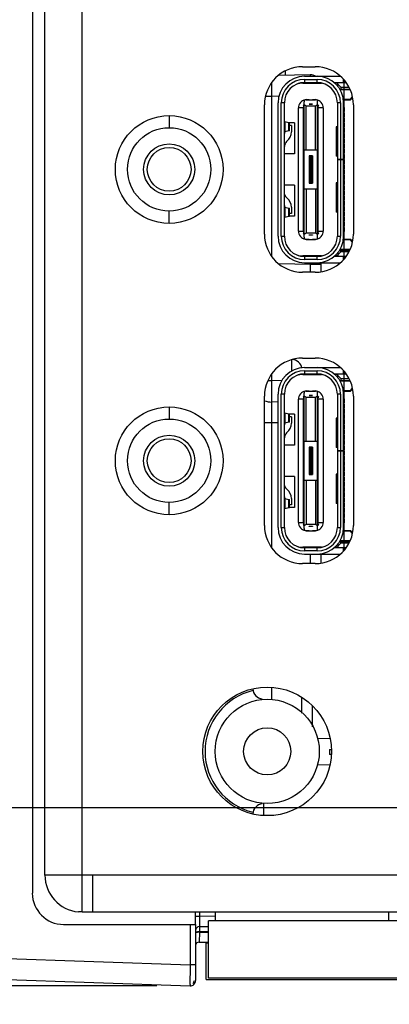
# Model space of a CAD drawing. Header units: inches. Extents: x 0 to 34, y 0 to 22.
# Tile 72 of 111: x 14.454 to 15.153, y 16.39 to 18.248. Entities that reach past the tile are written whole.
import ezdxf

# ---------------------------------------------------------------- set-up
doc = ezdxf.new("R2010")
doc.units = ezdxf.units.IN
doc.header["$LTSCALE"] = 1.87
doc.header["$MEASUREMENT"] = 0
doc.layers.get('0').update_dxf_attribs({"linetype": 'CONTINUOUS'})
for name, color, linetype in [('02___PRT_ALL_AXES', 7, 'CONTINUOUS'), ('DIMENSIONS', 7, 'CONTINUOUS'), ('THREAD', 7, 'CONTINUOUS')]:
    doc.layers.add(name, color=color, linetype=linetype)
doc.styles.get("Standard").update_dxf_attribs({"font": 'txt', "width": 0.8})
doc.dimstyles.new('DIMSTYLE_1', dxfattribs={"dimtxt": 0.125, "dimasz": 0.18, "dimexe": 0.125, "dimexo": 0.0625, "dimgap": 0.0625, "dimtad": 0, "dimtih": 1, "dimtoh": 1, "dimzin": 4, "dimdsep": 46, "dimtxsty": 'STANDARD', "dimblk": '_FILLED', "dimblk1": '_FILLED', "dimblk2": '_FILLED', "dimcen": 0.09, "dimadec": 0, "dimazin": 0, "dimtp": 0.01, "dimtm": 0.01, "dimtfac": 1, "dimtofl": 0, "dimtmove": 0, "dimatfit": 3, "dimldrblk": '_FILLED', "dimfxl": 1, "dimtolj": 1, "dimtzin": 4, "dimarcsym": 0})

# ---------------------------------------------------------------- blocks, each defined once
blk = doc.blocks.new('_FILLED')
at = {"color": 0, "linetype": 'BYBLOCK'}
blk.add_solid([(0, 0), (-1, 0.174), (-1, -0.174)], dxfattribs=at)
blk = doc.blocks.new('*D8')
at = {"layer": 'DIMENSIONS', "color": 2, "linetype": 'CONTINUOUS'}
for p, q in [((13.7107, 16.5513), (13.7107, 15.5492)), ((17.6754, 16.534), (17.6754, 15.5492)), ((13.7107, 15.6742), (15.018, 15.6742)), ((17.6754, 15.6742), (16.368, 15.6742))]:
    blk.add_line(p, q, dxfattribs=at)
at = {"layer": 'DIMENSIONS', "color": 2, "linetype": 'CONTINUOUS', "xscale": 0.18, "yscale": 0.18, "zscale": 0.18, "rotation": 180}
blk.add_blockref('_FILLED', (13.7107, 15.6742), dxfattribs=at)
at = {"layer": 'DIMENSIONS', "color": 2, "linetype": 'CONTINUOUS', "xscale": 0.18, "yscale": 0.18, "zscale": 0.18}
blk.add_blockref('_FILLED', (17.6754, 15.6742), dxfattribs=at)
at = {"layer": 'DIMENSIONS', "color": 2, "linetype": 'CONTINUOUS', "insert": (15.693, 15.7367), "char_height": 0.125, "width": 1.225, "attachment_point": 2, "line_spacing_factor": 0.9}
blk.add_mtext('3.96{\\Ftxt.shx;\\W1.000000;\\H0.125000; }[100.7]', dxfattribs=at)
blk = doc.blocks.new('*D9')
at = {"layer": 'DIMENSIONS', "color": 2, "linetype": 'CONTINUOUS'}
for p, q in [((17.8613, 16.5841), (17.8613, 14.7992)), ((13.7107, 16.5513), (13.7107, 14.7992)), ((13.7107, 14.9242), (15.111, 14.9242)), ((17.8613, 14.9242), (16.461, 14.9242))]:
    blk.add_line(p, q, dxfattribs=at)
at = {"layer": 'DIMENSIONS', "color": 2, "linetype": 'CONTINUOUS', "xscale": 0.18, "yscale": 0.18, "zscale": 0.18, "rotation": 180}
blk.add_blockref('_FILLED', (13.7107, 14.9242), dxfattribs=at)
at = {"layer": 'DIMENSIONS', "color": 2, "linetype": 'CONTINUOUS', "xscale": 0.18, "yscale": 0.18, "zscale": 0.18}
blk.add_blockref('_FILLED', (17.8613, 14.9242), dxfattribs=at)
at = {"layer": 'DIMENSIONS', "color": 2, "linetype": 'CONTINUOUS', "insert": (15.786, 14.9867), "char_height": 0.125, "width": 1.225, "attachment_point": 2, "line_spacing_factor": 0.9}
blk.add_mtext('4.15{\\Ftxt.shx;\\W1.000000;\\H0.125000; }[105.4]', dxfattribs=at)
blk = doc.blocks.new('*D10')
at = {"layer": 'DIMENSIONS', "color": 2, "linetype": 'CONTINUOUS'}
for p, q in [((12.8987, 16.7609), (12.8987, 17.1209)), ((17.4485, 16.7609), (12.7737, 16.7609)), ((14.7138, 16.4245), (12.7737, 16.4245)), ((12.8987, 16.4245), (12.8987, 15.8947)), ((12.8987, 15.8947), (12.7812, 15.8947))]:
    blk.add_line(p, q, dxfattribs=at)
at = {"layer": 'DIMENSIONS', "color": 2, "linetype": 'CONTINUOUS', "xscale": 0.18, "yscale": 0.18, "zscale": 0.18}
for p, rotation in [((12.8987, 16.7609), 270), ((12.8987, 16.4245), 90)]:
    blk.add_blockref('_FILLED', p, dxfattribs=dict(at, rotation=rotation))
at = {"layer": 'DIMENSIONS', "color": 2, "linetype": 'CONTINUOUS', "insert": (12.7187, 15.9572), "char_height": 0.125, "width": 0.925, "attachment_point": 3, "line_spacing_factor": 0.9}
blk.add_mtext('.34{\\Ftxt.shx;\\W1.000000;\\H0.125000; }[8.5]', dxfattribs=at)

msp = doc.modelspace()

# ---------------------------------------------------------------- linework, layer by layer
at = {"color": 3, "linetype": 'CONTINUOUS'}
for p, q in [((14.5722, 16.564), (14.5722, 19.7533)), ((14.5022, 16.6337), (14.5022, 19.6837)), ((14.5922, 16.6337), (14.5022, 16.6337)), ((14.5922, 16.6337), (14.5922, 16.5637)), ((14.5722, 16.564), (14.5653, 16.564)), ((14.5922, 16.5637), (14.5722, 16.5637)), ((14.8238, 16.5637), (14.8238, 16.5472)), ((15.1514, 16.5637), (15.1514, 16.5472))]:
    msp.add_line(p, q, dxfattribs=at)
at = {"color": 7, "linetype": 'CONTINUOUS'}
for p, q in [((14.4784, 19.7179), (14.4784, 16.5995)), ((15.0033, 18.1444), (14.9442, 18.1434)), ((14.9562, 18.1514), (14.9562, 18.1436)), ((15.0033, 18.1444), (15.0032, 18.1419)), ((14.9308, 18.1038), (14.931, 18.1297)), ((14.9891, 18.1288), (15.0245, 18.1288)), ((14.9926, 18.1416), (15.0598, 18.1416)), ((14.9926, 18.1357), (14.9926, 18.1298)), ((14.9926, 18.1357), (15.0163, 18.1357)), ((14.9926, 18.1298), (15.0163, 18.1298)), ((15.0032, 18.1299), (15.0032, 18.129)), ((15.0163, 18.1298), (15.0163, 18.1357)), ((15.0485, 18.1298), (15.0705, 18.1298)), ((15.0556, 18.1288), (15.0495, 18.1288)), ((15.0556, 18.1223), (15.0556, 18.1288)), ((15.0612, 18.1212), (15.0556, 18.1268)), ((15.0663, 18.1298), (15.0663, 18.1353)), ((15.0589, 18.1176), (15.0777, 18.1176)), ((15.0783, 18.1162), (15.0597, 18.1162)), ((15.0612, 18.1212), (15.0612, 18.1176)), ((15.0612, 18.1212), (15.0762, 18.1212)), ((14.9308, 18.1038), (14.919, 18.1038)), ((14.9444, 18.104), (14.9308, 18.1038)), ((14.9308, 17.8021), (14.9308, 18.1038)), ((14.9426, 17.8397), (14.9426, 18.0916)), ((14.9485, 17.8397), (14.9485, 18.0916)), ((14.9545, 18.0916), (14.9485, 18.0916)), ((14.9545, 17.8397), (14.9545, 18.0916)), ((14.9917, 17.8377), (14.9917, 18.0936)), ((14.9917, 18.0884), (14.9956, 18.0856)), ((15.0015, 18.097), (14.9936, 18.097)), ((14.9956, 18.0975), (15.0133, 18.0975)), ((15.0015, 18.0975), (15.0015, 18.097)), ((15.0015, 18.0888), (15.0015, 18.0893)), ((15.0015, 18.0893), (15.0074, 18.0893)), ((15.0074, 18.0888), (15.0015, 18.0888)), ((15.0074, 18.097), (15.0074, 18.0975)), ((15.0153, 18.097), (15.0074, 18.097)), ((15.0074, 18.0893), (15.0074, 18.0888)), ((15.0133, 18.0856), (15.0172, 18.0884)), ((15.0172, 17.8377), (15.0172, 18.0936)), ((15.0545, 18.0916), (15.0545, 17.8397)), ((15.0604, 18.0916), (15.0545, 18.0916)), ((15.0604, 18.0916), (15.0604, 17.9853)), ((15.0657, 18.0985), (15.0793, 18.0985)), ((15.0658, 18.0971), (15.0793, 18.0971)), ((15.0663, 17.8397), (15.0663, 18.0916)), ((15.0793, 18.0985), (15.0828, 18.1031)), ((15.0793, 18.0971), (15.0831, 18.101)), ((15.0793, 18.0971), (15.0793, 18.0985)), ((14.9808, 17.8495), (14.9808, 18.0818)), ((14.9907, 18.0818), (14.9808, 18.0818)), ((14.9897, 18.0857), (14.9917, 18.0857)), ((14.9907, 18.0818), (14.9917, 18.0857)), ((14.9907, 17.8495), (14.9907, 18.0818)), ((14.9917, 18.0792), (14.9907, 18.0792)), ((14.9907, 18.0686), (14.9917, 18.0686)), ((14.9956, 18.0031), (14.9956, 18.0856)), ((14.9956, 18.0856), (15.0133, 18.0856)), ((15.0133, 18.0031), (15.0133, 18.0856)), ((15.0182, 18.0818), (15.0172, 18.0857)), ((15.0172, 18.0857), (15.0192, 18.0857)), ((15.0182, 18.0792), (15.0172, 18.0792)), ((15.0172, 18.0686), (15.0182, 18.0686)), ((15.0182, 17.8495), (15.0182, 18.0818)), ((15.0281, 18.0818), (15.0182, 18.0818)), ((15.0281, 17.8495), (15.0281, 18.0818)), ((15.0674, 18.0828), (15.0663, 18.0828)), ((15.0663, 18.0749), (15.0674, 18.0749)), ((15.0674, 18.0729), (15.0663, 18.0729)), ((15.0674, 18.0828), (15.0674, 18.0749)), ((15.0674, 18.0729), (15.0674, 18.0651)), ((14.7368, 18.0673), (14.7368, 18.0446)), ((14.9552, 18.0562), (14.9545, 18.0562)), ((14.9552, 18.0562), (14.9552, 18.0365)), ((14.9552, 18.0562), (14.9627, 18.0543)), ((14.9627, 18.0384), (14.9627, 18.0543)), ((14.9733, 18.054), (14.9638, 18.054)), ((14.9642, 18.0389), (14.9642, 18.0538)), ((14.9733, 18.054), (14.9733, 17.995)), ((14.9917, 18.0596), (14.9907, 18.0596)), ((15.0182, 18.0596), (15.0172, 18.0596)), ((15.0663, 18.0651), (15.0674, 18.0651)), ((15.0674, 18.0631), (15.0663, 18.0631)), ((15.0663, 18.0552), (15.0674, 18.0552)), ((15.0674, 18.0533), (15.0663, 18.0533)), ((15.0674, 18.0631), (15.0674, 18.0552)), ((15.0674, 18.0533), (15.0674, 18.0454)), ((14.9545, 18.0365), (14.9552, 18.0365)), ((14.9627, 18.0384), (14.9552, 18.0365)), ((14.9677, 18.049), (14.9642, 18.049)), ((14.9677, 18.049), (14.9677, 18.037)), ((14.9907, 18.0489), (14.9917, 18.0489)), ((14.9917, 18.0399), (14.9907, 18.0399)), ((15.0172, 18.0489), (15.0182, 18.0489)), ((15.0182, 18.0399), (15.0172, 18.0399)), ((15.0525, 18.0462), (15.0525, 17.991)), ((15.0545, 18.0462), (15.0525, 18.0462)), ((15.0663, 18.0454), (15.0674, 18.0454)), ((15.0674, 18.0434), (15.0663, 18.0434)), ((15.0663, 18.0355), (15.0674, 18.0355)), ((15.0674, 18.0336), (15.0663, 18.0336)), ((15.0674, 18.0434), (15.0674, 18.0355)), ((15.0674, 18.0336), (15.0674, 18.0257)), ((14.9592, 18.0189), (14.9587, 18.0185)), ((14.9907, 18.0292), (14.9917, 18.0292)), ((14.9917, 18.0202), (14.9907, 18.0202)), ((15.0172, 18.0292), (15.0182, 18.0292)), ((15.0182, 18.0202), (15.0172, 18.0202)), ((15.0545, 18.0245), (15.0525, 18.0245)), ((15.0525, 18.0127), (15.0545, 18.0127)), ((15.0663, 18.0257), (15.0674, 18.0257)), ((15.0674, 18.0237), (15.0663, 18.0237)), ((15.0663, 18.0158), (15.0674, 18.0158)), ((15.0674, 18.0139), (15.0663, 18.0139)), ((15.0674, 18.0237), (15.0674, 18.0158)), ((15.0674, 18.0139), (15.0674, 18.006)), ((14.9733, 17.995), (14.9545, 17.995)), ((14.9907, 18.0096), (14.9917, 18.0096)), ((14.9917, 18.0005), (14.9907, 18.0005)), ((14.9917, 18.0031), (15.0172, 18.0031)), ((15.0172, 18.0096), (15.0182, 18.0096)), ((15.0182, 18.0005), (15.0172, 18.0005)), ((15.0663, 18.006), (15.0674, 18.006)), ((15.0674, 18.004), (15.0663, 18.004)), ((15.0663, 17.9962), (15.0674, 17.9962)), ((15.0674, 17.9942), (15.0663, 17.9942)), ((15.0674, 18.004), (15.0674, 17.9962)), ((15.0674, 17.9942), (15.0674, 17.9863)), ((14.9907, 17.9899), (14.9917, 17.9899)), ((14.9917, 17.9808), (14.9907, 17.9808)), ((15.0015, 17.9912), (15.0015, 17.9401)), ((15.0074, 17.9912), (15.0015, 17.9912)), ((15.0031, 17.9401), (15.0031, 17.9912)), ((15.0058, 17.9401), (15.0058, 17.9912)), ((15.0074, 17.9912), (15.0074, 17.9401)), ((15.0172, 17.9899), (15.0182, 17.9899)), ((15.0182, 17.9808), (15.0172, 17.9808)), ((15.0545, 17.991), (15.0525, 17.991)), ((15.0545, 17.9853), (15.0663, 17.9853)), ((15.0663, 17.9842), (15.0545, 17.9842)), ((15.0604, 17.9842), (15.0604, 17.8397)), ((15.0663, 17.9863), (15.0674, 17.9863)), ((15.0674, 17.9844), (15.0663, 17.9844)), ((15.0663, 17.9765), (15.0674, 17.9765)), ((15.0674, 17.9844), (15.0674, 17.9765)), ((14.9907, 17.9702), (14.9917, 17.9702)), ((14.9917, 17.9611), (14.9907, 17.9611)), ((15.0172, 17.9702), (15.0182, 17.9702)), ((15.0182, 17.9611), (15.0172, 17.9611)), ((15.0674, 17.9745), (15.0663, 17.9745)), ((15.0663, 17.9666), (15.0674, 17.9666)), ((15.0674, 17.9647), (15.0663, 17.9647)), ((15.0663, 17.9568), (15.0674, 17.9568)), ((15.0674, 17.9745), (15.0674, 17.9666)), ((15.0674, 17.9647), (15.0674, 17.9568)), ((14.9907, 17.9505), (14.9917, 17.9505)), ((14.9917, 17.9414), (14.9907, 17.9414)), ((15.0015, 17.9401), (15.0074, 17.9401)), ((15.0172, 17.9505), (15.0182, 17.9505)), ((15.0182, 17.9414), (15.0172, 17.9414)), ((15.0525, 17.9403), (15.0525, 17.8851)), ((15.0545, 17.9403), (15.0525, 17.9403)), ((15.0674, 17.9548), (15.0663, 17.9548)), ((15.0663, 17.947), (15.0674, 17.947)), ((15.0674, 17.945), (15.0663, 17.945)), ((15.0674, 17.9548), (15.0674, 17.947)), ((15.0674, 17.945), (15.0674, 17.9371)), ((14.9733, 17.9363), (14.9545, 17.9363)), ((14.9733, 17.9363), (14.9733, 17.8773)), ((14.9907, 17.9308), (14.9917, 17.9308)), ((14.9917, 17.9218), (14.9907, 17.9218)), ((15.0172, 17.9283), (14.9917, 17.9283)), ((14.9956, 17.9283), (14.9956, 17.8457)), ((15.0133, 17.9283), (15.0133, 17.8457)), ((15.0172, 17.9308), (15.0182, 17.9308)), ((15.0182, 17.9218), (15.0172, 17.9218)), ((15.0663, 17.9371), (15.0674, 17.9371)), ((15.0674, 17.9351), (15.0663, 17.9351)), ((15.0663, 17.9273), (15.0674, 17.9273)), ((15.0674, 17.9253), (15.0663, 17.9253)), ((15.0674, 17.9351), (15.0674, 17.9273)), ((15.0674, 17.9253), (15.0674, 17.9174)), ((14.9566, 17.9146), (14.9592, 17.9124)), ((14.9907, 17.9111), (14.9917, 17.9111)), ((14.9917, 17.9021), (14.9907, 17.9021)), ((15.0172, 17.9111), (15.0182, 17.9111)), ((15.0182, 17.9021), (15.0172, 17.9021)), ((15.0545, 17.9186), (15.0525, 17.9186)), ((15.0525, 17.9068), (15.0545, 17.9068)), ((15.0663, 17.9174), (15.0674, 17.9174)), ((15.0674, 17.9155), (15.0663, 17.9155)), ((15.0663, 17.9076), (15.0674, 17.9076)), ((15.0674, 17.9056), (15.0663, 17.9056)), ((15.0674, 17.9155), (15.0674, 17.9076)), ((15.0674, 17.9056), (15.0674, 17.8977)), ((14.7368, 17.864), (14.7368, 17.8871)), ((14.9552, 17.8948), (14.9545, 17.8948)), ((14.9552, 17.8948), (14.9552, 17.8751)), ((14.9552, 17.8948), (14.9627, 17.8929)), ((14.9627, 17.877), (14.9627, 17.8929)), ((14.9642, 17.8775), (14.9642, 17.8924)), ((14.9677, 17.8823), (14.9642, 17.8823)), ((14.9677, 17.8943), (14.9677, 17.8823)), ((14.9907, 17.8914), (14.9917, 17.8914)), ((14.9917, 17.8824), (14.9907, 17.8824)), ((15.0172, 17.8914), (15.0182, 17.8914)), ((15.0182, 17.8824), (15.0172, 17.8824)), ((15.0545, 17.8851), (15.0525, 17.8851)), ((15.0663, 17.8977), (15.0674, 17.8977)), ((15.0674, 17.8958), (15.0663, 17.8958)), ((15.0663, 17.8879), (15.0674, 17.8879)), ((15.0674, 17.8859), (15.0663, 17.8859)), ((15.0674, 17.8958), (15.0674, 17.8879)), ((15.0674, 17.8859), (15.0674, 17.8781)), ((14.9545, 17.8751), (14.9552, 17.8751)), ((14.9627, 17.877), (14.9552, 17.8751)), ((14.9733, 17.8773), (14.9638, 17.8773)), ((14.9907, 17.8718), (14.9917, 17.8718)), ((15.0172, 17.8718), (15.0182, 17.8718)), ((15.0663, 17.8781), (15.0674, 17.8781)), ((15.0674, 17.8761), (15.0663, 17.8761)), ((15.0663, 17.8682), (15.0674, 17.8682)), ((15.0674, 17.8662), (15.0663, 17.8662)), ((15.0674, 17.8761), (15.0674, 17.8682)), ((15.0674, 17.8662), (15.0674, 17.8584)), ((14.9808, 17.8495), (14.9907, 17.8495)), ((14.9917, 17.8456), (14.9897, 17.8456)), ((14.9917, 17.8627), (14.9907, 17.8627)), ((14.9907, 17.8521), (14.9917, 17.8521)), ((14.9917, 17.8456), (14.9907, 17.8495)), ((14.9956, 17.8457), (14.9917, 17.8429)), ((15.0133, 17.8457), (14.9956, 17.8457)), ((15.0172, 17.8429), (15.0133, 17.8457)), ((15.0182, 17.8627), (15.0172, 17.8627)), ((15.0172, 17.8521), (15.0182, 17.8521)), ((15.0172, 17.8456), (15.0182, 17.8495)), ((15.0192, 17.8456), (15.0172, 17.8456)), ((15.0182, 17.8495), (15.0281, 17.8495)), ((15.0663, 17.8584), (15.0674, 17.8584)), ((15.0674, 17.8564), (15.0663, 17.8564)), ((15.0663, 17.8485), (15.0674, 17.8485)), ((15.0674, 17.8564), (15.0674, 17.8485)), ((14.9485, 17.8397), (14.9545, 17.8397)), ((14.9936, 17.8343), (15.0015, 17.8343)), ((14.9956, 17.8338), (15.0133, 17.8338)), ((15.0015, 17.842), (15.0015, 17.8425)), ((15.0015, 17.8425), (15.0074, 17.8425)), ((15.0074, 17.842), (15.0015, 17.842)), ((15.0015, 17.8343), (15.0015, 17.8338)), ((15.0074, 17.8425), (15.0074, 17.842)), ((15.0074, 17.8338), (15.0074, 17.8343)), ((15.0074, 17.8343), (15.0153, 17.8343)), ((15.0545, 17.8397), (15.0604, 17.8397)), ((15.0793, 17.8328), (15.0657, 17.8328)), ((15.0658, 17.8342), (15.0793, 17.8342)), ((15.0793, 17.8328), (15.0793, 17.8342)), ((15.0793, 17.8342), (15.0831, 17.8303)), ((15.0828, 17.8282), (15.0793, 17.8328)), ((15.0556, 17.8045), (15.0612, 17.8101)), ((15.0556, 17.8091), (15.0556, 17.8025)), ((15.0589, 17.8137), (15.0777, 17.8137)), ((15.0597, 17.8151), (15.0783, 17.8151)), ((15.0612, 17.8101), (15.0612, 17.8137)), ((15.0762, 17.8101), (15.0612, 17.8101)), ((15.0245, 17.8025), (14.9891, 17.8025)), ((14.9926, 17.8015), (14.9926, 17.7956)), ((15.0163, 17.8015), (14.9926, 17.8015)), ((15.0163, 17.7956), (14.9926, 17.7956)), ((14.9926, 17.7897), (15.0597, 17.7897)), ((15.0033, 17.8025), (15.0033, 17.8015)), ((15.0033, 17.7897), (15.0033, 17.7863)), ((15.0163, 17.7956), (15.0163, 17.8015)), ((15.0234, 17.7903), (15.0234, 17.773)), ((15.0705, 17.8015), (15.0485, 17.8015)), ((15.0556, 17.8025), (15.0495, 17.8025)), ((15.0663, 17.796), (15.0663, 17.8015)), ((15.0033, 17.7863), (14.945, 17.7873)), ((15.0234, 17.7863), (15.0033, 17.7863)), ((14.9926, 17.5916), (15.0598, 17.5916)), ((14.9926, 17.5857), (14.9926, 17.5798)), ((14.9926, 17.5857), (15.0163, 17.5857)), ((15.0163, 17.5798), (15.0163, 17.5857)), ((15.0663, 17.5798), (15.0663, 17.5853)), ((14.9308, 17.5669), (14.9237, 17.5669)), ((14.9498, 17.5672), (14.9308, 17.5669)), ((14.9308, 17.5267), (14.9308, 17.5669)), ((14.9879, 17.5794), (14.9879, 17.5787)), ((14.9891, 17.5788), (15.0245, 17.5788)), ((14.9926, 17.5798), (15.0163, 17.5798)), ((15.0485, 17.5798), (15.0705, 17.5798)), ((15.0556, 17.5788), (15.0495, 17.5788)), ((15.0556, 17.5723), (15.0556, 17.5788)), ((15.0612, 17.5712), (15.0556, 17.5768)), ((15.0589, 17.5676), (15.0777, 17.5676)), ((15.0783, 17.5662), (15.0597, 17.5662)), ((15.0612, 17.5712), (15.0612, 17.5676)), ((15.0612, 17.5712), (15.0762, 17.5712)), ((14.9956, 17.5475), (15.0133, 17.5475)), ((15.0015, 17.5475), (15.0015, 17.547)), ((15.0074, 17.547), (15.0074, 17.5475)), ((15.0657, 17.5485), (15.0793, 17.5485)), ((15.0793, 17.5485), (15.0828, 17.5531)), ((15.0793, 17.5471), (15.0831, 17.551)), ((15.0793, 17.5471), (15.0793, 17.5485)), ((14.9426, 17.2897), (14.9426, 17.5416)), ((14.9485, 17.2897), (14.9485, 17.5416)), ((14.9545, 17.5416), (14.9485, 17.5416)), ((14.9545, 17.2897), (14.9545, 17.5416)), ((14.9808, 17.2995), (14.9808, 17.5318)), ((14.9907, 17.5318), (14.9808, 17.5318)), ((14.9897, 17.5357), (14.9917, 17.5357)), ((14.9907, 17.5318), (14.9917, 17.5357)), ((14.9907, 17.2995), (14.9907, 17.5318)), ((14.9917, 17.5292), (14.9907, 17.5292)), ((14.9917, 17.2877), (14.9917, 17.5436)), ((14.9917, 17.5384), (14.9956, 17.5356)), ((15.0015, 17.547), (14.9936, 17.547)), ((14.9956, 17.4531), (14.9956, 17.5356)), ((14.9956, 17.5356), (15.0133, 17.5356)), ((15.0015, 17.5388), (15.0015, 17.5393)), ((15.0015, 17.5393), (15.0074, 17.5393)), ((15.0074, 17.5388), (15.0015, 17.5388)), ((15.0153, 17.547), (15.0074, 17.547)), ((15.0074, 17.5393), (15.0074, 17.5388)), ((15.0133, 17.5356), (15.0172, 17.5384)), ((15.0133, 17.4531), (15.0133, 17.5356)), ((15.0172, 17.2877), (15.0172, 17.5436)), ((15.0182, 17.5318), (15.0172, 17.5357)), ((15.0172, 17.5357), (15.0192, 17.5357)), ((15.0182, 17.5292), (15.0172, 17.5292)), ((15.0182, 17.2995), (15.0182, 17.5318)), ((15.0281, 17.5318), (15.0182, 17.5318)), ((15.0281, 17.2995), (15.0281, 17.5318)), ((15.0545, 17.5416), (15.0545, 17.2897)), ((15.0604, 17.5416), (15.0545, 17.5416)), ((15.0604, 17.5416), (15.0604, 17.4353)), ((15.0658, 17.5471), (15.0793, 17.5471)), ((15.0663, 17.2897), (15.0663, 17.5416)), ((15.0674, 17.5328), (15.0663, 17.5328)), ((15.0674, 17.5328), (15.0674, 17.5249)), ((14.7368, 17.5173), (14.7368, 17.4946)), ((14.9426, 17.5269), (14.9308, 17.5267)), ((14.9907, 17.5186), (14.9917, 17.5186)), ((15.0172, 17.5186), (15.0182, 17.5186)), ((15.0663, 17.5249), (15.0674, 17.5249)), ((15.0674, 17.5229), (15.0663, 17.5229)), ((15.0663, 17.5151), (15.0674, 17.5151)), ((15.0674, 17.5131), (15.0663, 17.5131)), ((15.0674, 17.5229), (15.0674, 17.5151)), ((15.0674, 17.5131), (15.0674, 17.5052)), ((14.9552, 17.5062), (14.9545, 17.5062)), ((14.9552, 17.5062), (14.9552, 17.4865)), ((14.9552, 17.5062), (14.9627, 17.5043)), ((14.9627, 17.4884), (14.9627, 17.5043)), ((14.9733, 17.504), (14.9638, 17.504)), ((14.9642, 17.4889), (14.9642, 17.5038)), ((14.9677, 17.499), (14.9642, 17.499)), ((14.9677, 17.499), (14.9677, 17.487)), ((14.9733, 17.504), (14.9733, 17.445)), ((14.9917, 17.5096), (14.9907, 17.5096)), ((14.9907, 17.4989), (14.9917, 17.4989)), ((15.0182, 17.5096), (15.0172, 17.5096)), ((15.0172, 17.4989), (15.0182, 17.4989)), ((15.0525, 17.4962), (15.0525, 17.441)), ((15.0545, 17.4962), (15.0525, 17.4962)), ((15.0663, 17.5052), (15.0674, 17.5052)), ((15.0674, 17.5033), (15.0663, 17.5033)), ((15.0663, 17.4954), (15.0674, 17.4954)), ((15.0674, 17.4934), (15.0663, 17.4934)), ((15.0674, 17.5033), (15.0674, 17.4954)), ((15.0674, 17.4934), (15.0674, 17.4855)), ((14.9308, 17.4873), (14.9168, 17.4873)), ((14.9426, 17.4875), (14.9308, 17.4873)), ((14.9308, 17.2521), (14.9308, 17.4873)), ((14.9545, 17.4865), (14.9552, 17.4865)), ((14.9627, 17.4884), (14.9552, 17.4865)), ((14.9917, 17.4899), (14.9907, 17.4899)), ((14.9907, 17.4792), (14.9917, 17.4792)), ((15.0182, 17.4899), (15.0172, 17.4899)), ((15.0172, 17.4792), (15.0182, 17.4792)), ((15.0545, 17.4745), (15.0525, 17.4745)), ((15.0663, 17.4855), (15.0674, 17.4855)), ((15.0674, 17.4836), (15.0663, 17.4836)), ((15.0663, 17.4757), (15.0674, 17.4757)), ((15.0674, 17.4737), (15.0663, 17.4737)), ((15.0674, 17.4836), (15.0674, 17.4757)), ((15.0674, 17.4737), (15.0674, 17.4658)), ((14.9592, 17.4689), (14.9587, 17.4685)), ((14.9917, 17.4702), (14.9907, 17.4702)), ((14.9907, 17.4596), (14.9917, 17.4596)), ((15.0182, 17.4702), (15.0172, 17.4702)), ((15.0172, 17.4596), (15.0182, 17.4596)), ((15.0525, 17.4627), (15.0545, 17.4627)), ((15.0663, 17.4658), (15.0674, 17.4658)), ((15.0674, 17.4639), (15.0663, 17.4639)), ((15.0663, 17.456), (15.0674, 17.456)), ((15.0674, 17.4639), (15.0674, 17.456)), ((14.9733, 17.445), (14.9545, 17.445)), ((14.9917, 17.4505), (14.9907, 17.4505)), ((14.9907, 17.4399), (14.9917, 17.4399)), ((14.9917, 17.4531), (15.0172, 17.4531)), ((15.0015, 17.4412), (15.0015, 17.3901)), ((15.0074, 17.4412), (15.0015, 17.4412)), ((15.0031, 17.3901), (15.0031, 17.4412)), ((15.0058, 17.3901), (15.0058, 17.4412)), ((15.0074, 17.4412), (15.0074, 17.3901)), ((15.0182, 17.4505), (15.0172, 17.4505)), ((15.0172, 17.4399), (15.0182, 17.4399)), ((15.0545, 17.441), (15.0525, 17.441)), ((15.0674, 17.454), (15.0663, 17.454)), ((15.0663, 17.4462), (15.0674, 17.4462)), ((15.0674, 17.4442), (15.0663, 17.4442)), ((15.0663, 17.4363), (15.0674, 17.4363)), ((15.0674, 17.454), (15.0674, 17.4462)), ((15.0674, 17.4442), (15.0674, 17.4363)), ((14.9917, 17.4308), (14.9907, 17.4308)), ((14.9907, 17.4202), (14.9917, 17.4202)), ((15.0182, 17.4308), (15.0172, 17.4308)), ((15.0172, 17.4202), (15.0182, 17.4202)), ((15.0545, 17.4353), (15.0663, 17.4353)), ((15.0663, 17.4342), (15.0545, 17.4342)), ((15.0604, 17.4342), (15.0604, 17.2897)), ((15.0674, 17.4344), (15.0663, 17.4344)), ((15.0663, 17.4265), (15.0674, 17.4265)), ((15.0674, 17.4245), (15.0663, 17.4245)), ((15.0674, 17.4344), (15.0674, 17.4265)), ((15.0674, 17.4245), (15.0674, 17.4166)), ((14.9917, 17.4111), (14.9907, 17.4111)), ((14.9907, 17.4005), (14.9917, 17.4005)), ((15.0182, 17.4111), (15.0172, 17.4111)), ((15.0172, 17.4005), (15.0182, 17.4005)), ((15.0663, 17.4166), (15.0674, 17.4166)), ((15.0674, 17.4147), (15.0663, 17.4147)), ((15.0663, 17.4068), (15.0674, 17.4068)), ((15.0674, 17.4048), (15.0663, 17.4048)), ((15.0674, 17.4147), (15.0674, 17.4068)), ((15.0674, 17.4048), (15.0674, 17.397)), ((14.9733, 17.3863), (14.9545, 17.3863)), ((14.9733, 17.3863), (14.9733, 17.3273)), ((14.9917, 17.3914), (14.9907, 17.3914)), ((14.9907, 17.3808), (14.9917, 17.3808)), ((15.0015, 17.3901), (15.0074, 17.3901)), ((15.0182, 17.3914), (15.0172, 17.3914)), ((15.0172, 17.3808), (15.0182, 17.3808)), ((15.0525, 17.3903), (15.0525, 17.3351)), ((15.0545, 17.3903), (15.0525, 17.3903)), ((15.0663, 17.397), (15.0674, 17.397)), ((15.0674, 17.395), (15.0663, 17.395)), ((15.0663, 17.3871), (15.0674, 17.3871)), ((15.0674, 17.3851), (15.0663, 17.3851)), ((15.0674, 17.395), (15.0674, 17.3871)), ((15.0674, 17.3851), (15.0674, 17.3773)), ((14.9566, 17.3646), (14.9592, 17.3624)), ((14.9917, 17.3718), (14.9907, 17.3718)), ((15.0172, 17.3783), (14.9917, 17.3783)), ((14.9956, 17.3783), (14.9956, 17.2957)), ((15.0133, 17.3783), (15.0133, 17.2957)), ((15.0182, 17.3718), (15.0172, 17.3718)), ((15.0545, 17.3686), (15.0525, 17.3686)), ((15.0663, 17.3773), (15.0674, 17.3773)), ((15.0674, 17.3753), (15.0663, 17.3753)), ((15.0663, 17.3674), (15.0674, 17.3674)), ((15.0674, 17.3655), (15.0663, 17.3655)), ((15.0674, 17.3753), (15.0674, 17.3674)), ((15.0674, 17.3655), (15.0674, 17.3576)), ((14.9552, 17.3448), (14.9545, 17.3448)), ((14.9552, 17.3448), (14.9552, 17.3251)), ((14.9552, 17.3448), (14.9627, 17.3429)), ((14.9627, 17.327), (14.9627, 17.3429)), ((14.9677, 17.3443), (14.9677, 17.3323)), ((14.9907, 17.3611), (14.9917, 17.3611)), ((14.9917, 17.3521), (14.9907, 17.3521)), ((15.0172, 17.3611), (15.0182, 17.3611)), ((15.0182, 17.3521), (15.0172, 17.3521)), ((15.0525, 17.3568), (15.0545, 17.3568)), ((15.0663, 17.3576), (15.0674, 17.3576)), ((15.0674, 17.3556), (15.0663, 17.3556)), ((15.0663, 17.3477), (15.0674, 17.3477)), ((15.0674, 17.3458), (15.0663, 17.3458)), ((15.0674, 17.3556), (15.0674, 17.3477)), ((15.0674, 17.3458), (15.0674, 17.3379)), ((14.7368, 17.314), (14.7368, 17.3371)), ((14.9545, 17.3251), (14.9552, 17.3251)), ((14.9627, 17.327), (14.9552, 17.3251)), ((14.9733, 17.3273), (14.9638, 17.3273)), ((14.9642, 17.3275), (14.9642, 17.3424)), ((14.9677, 17.3323), (14.9642, 17.3323)), ((14.9907, 17.3414), (14.9917, 17.3414)), ((14.9917, 17.3324), (14.9907, 17.3324)), ((15.0172, 17.3414), (15.0182, 17.3414)), ((15.0182, 17.3324), (15.0172, 17.3324)), ((15.0545, 17.3351), (15.0525, 17.3351)), ((15.0663, 17.3379), (15.0674, 17.3379)), ((15.0674, 17.3359), (15.0663, 17.3359)), ((15.0663, 17.3281), (15.0674, 17.3281)), ((15.0674, 17.3261), (15.0663, 17.3261)), ((15.0674, 17.3359), (15.0674, 17.3281)), ((15.0674, 17.3261), (15.0674, 17.3182)), ((14.9907, 17.3218), (14.9917, 17.3218)), ((14.9917, 17.3127), (14.9907, 17.3127)), ((15.0172, 17.3218), (15.0182, 17.3218)), ((15.0182, 17.3127), (15.0172, 17.3127)), ((15.0663, 17.3182), (15.0674, 17.3182)), ((15.0674, 17.3162), (15.0663, 17.3162)), ((15.0663, 17.3084), (15.0674, 17.3084)), ((15.0674, 17.3064), (15.0663, 17.3064)), ((15.0674, 17.3162), (15.0674, 17.3084)), ((15.0674, 17.3064), (15.0674, 17.2985)), ((14.9485, 17.2897), (14.9545, 17.2897)), ((14.9808, 17.2995), (14.9907, 17.2995)), ((14.9917, 17.2956), (14.9897, 17.2956)), ((14.9907, 17.3021), (14.9917, 17.3021)), ((14.9917, 17.2956), (14.9907, 17.2995)), ((14.9956, 17.2957), (14.9917, 17.2929)), ((15.0133, 17.2957), (14.9956, 17.2957)), ((15.0015, 17.292), (15.0015, 17.2925)), ((15.0015, 17.2925), (15.0074, 17.2925)), ((15.0074, 17.292), (15.0015, 17.292)), ((15.0074, 17.2925), (15.0074, 17.292)), ((15.0172, 17.2929), (15.0133, 17.2957)), ((15.0172, 17.3021), (15.0182, 17.3021)), ((15.0172, 17.2956), (15.0182, 17.2995)), ((15.0192, 17.2956), (15.0172, 17.2956)), ((15.0182, 17.2995), (15.0281, 17.2995)), ((15.0545, 17.2897), (15.0604, 17.2897)), ((15.0663, 17.2985), (15.0674, 17.2985)), ((14.9936, 17.2843), (15.0015, 17.2843)), ((14.9956, 17.2838), (15.0133, 17.2838)), ((15.0015, 17.2843), (15.0015, 17.2838)), ((15.0074, 17.2838), (15.0074, 17.2843)), ((15.0074, 17.2843), (15.0153, 17.2843)), ((15.0793, 17.2828), (15.0657, 17.2828)), ((15.0658, 17.2842), (15.0793, 17.2842)), ((15.0793, 17.2828), (15.0793, 17.2842)), ((15.0793, 17.2842), (15.0831, 17.2803)), ((15.0828, 17.2782), (15.0793, 17.2828)), ((15.0245, 17.2525), (14.9891, 17.2525)), ((14.9926, 17.2515), (14.9926, 17.2456)), ((15.0163, 17.2515), (14.9926, 17.2515)), ((15.0033, 17.2525), (15.0033, 17.2515)), ((15.0163, 17.2456), (15.0163, 17.2515)), ((15.0705, 17.2515), (15.0485, 17.2515)), ((15.0556, 17.2525), (15.0495, 17.2525)), ((15.0556, 17.2545), (15.0612, 17.2601)), ((15.0556, 17.2591), (15.0556, 17.2525)), ((15.0589, 17.2637), (15.0777, 17.2637)), ((15.0597, 17.2651), (15.0783, 17.2651)), ((15.0612, 17.2601), (15.0612, 17.2637)), ((15.0762, 17.2601), (15.0612, 17.2601)), ((15.0663, 17.246), (15.0663, 17.2515)), ((15.0163, 17.2456), (14.9926, 17.2456)), ((14.9926, 17.2397), (15.0597, 17.2397)), ((15.0033, 17.2397), (15.0033, 17.2217)), ((15.0234, 17.2403), (15.0234, 17.223)), ((14.9308, 16.9642), (14.9308, 16.9874)), ((14.9876, 16.939), (14.9876, 16.9685)), ((15.0076, 16.9132), (15.0076, 16.9532)), ((15.0402, 16.8909), (15.0166, 16.8915)), ((15.0397, 16.871), (15.0397, 16.8612)), ((15.0397, 16.871), (15.0429, 16.871)), ((15.0426, 16.8612), (15.0397, 16.8612)), ((15.0165, 16.8425), (15.04, 16.8419)), ((14.9158, 16.7465), (14.9158, 16.7679)), ((14.7941, 16.5637), (14.7941, 16.5562)), ((14.7864, 16.5561), (14.7941, 16.5561)), ((14.7941, 16.5562), (14.8239, 16.5567)), ((14.7941, 16.5562), (14.7942, 16.5365)), ((14.8108, 16.4392), (14.8108, 16.5472)), ((17.6408, 16.5472), (14.8108, 16.5472)), ((14.5374, 16.5404), (14.7864, 16.5404)), ((14.7763, 16.5404), (14.7763, 16.4639)), ((14.7862, 16.5258), (14.7901, 16.5259)), ((14.7863, 16.5268), (14.7901, 16.5268)), ((14.7864, 16.5404), (14.7864, 16.4344)), ((14.794, 16.5258), (14.7933, 16.5067)), ((14.7941, 16.5267), (14.794, 16.5258)), ((14.794, 16.5258), (14.8108, 16.5258)), ((14.7941, 16.5363), (14.7941, 16.5267)), ((14.8108, 16.5267), (14.7941, 16.5267)), ((14.7942, 16.5365), (14.811, 16.5368)), ((14.7933, 16.5067), (14.8108, 16.5067)), ((14.8066, 16.4366), (14.8066, 16.5067)), ((13.8626, 16.4958), (14.7763, 16.4639)), ((14.8066, 16.5056), (14.8108, 16.5056)), ((13.8626, 16.4564), (14.7763, 16.4245)), ((14.7864, 16.4639), (14.7763, 16.4639)), ((14.8066, 16.4366), (17.6676, 16.4366)), ((17.6408, 16.4392), (14.8108, 16.4392))]:
    msp.add_line(p, q, dxfattribs=at)
at = {"color": 7, "linetype": 'CONTINUOUS', "true_color": 0x34a0ef}
for p, q in [((15.0674, 18.0828), (15.0674, 18.1338)), ((15.0674, 18.0729), (15.0674, 18.0749)), ((15.0674, 18.0631), (15.0674, 18.0651)), ((15.0674, 18.0533), (15.0674, 18.0552)), ((15.0674, 18.0434), (15.0674, 18.0454)), ((15.0674, 18.0336), (15.0674, 18.0355)), ((15.0674, 18.0237), (15.0674, 18.0257)), ((15.0674, 18.0139), (15.0674, 18.0158)), ((15.0674, 18.004), (15.0674, 18.006)), ((15.0674, 17.9942), (15.0674, 17.9962)), ((15.0674, 17.9844), (15.0674, 17.9863)), ((15.0674, 17.9745), (15.0674, 17.9765)), ((15.0674, 17.9647), (15.0674, 17.9666)), ((15.0674, 17.9548), (15.0674, 17.9568)), ((15.0674, 17.945), (15.0674, 17.947)), ((15.0674, 17.9351), (15.0674, 17.9371)), ((15.0674, 17.9253), (15.0674, 17.9273)), ((15.0674, 17.9155), (15.0674, 17.9174)), ((15.0674, 17.9056), (15.0674, 17.9076)), ((15.0674, 17.8958), (15.0674, 17.8977)), ((15.0674, 17.8859), (15.0674, 17.8879)), ((15.0674, 17.8761), (15.0674, 17.8781)), ((15.0674, 17.8662), (15.0674, 17.8682)), ((15.0674, 17.8564), (15.0674, 17.8584)), ((15.0674, 17.7976), (15.0674, 17.8485)), ((15.0674, 17.5328), (15.0674, 17.5838)), ((15.0674, 17.5229), (15.0674, 17.5249)), ((15.0674, 17.5131), (15.0674, 17.5151)), ((15.0674, 17.5033), (15.0674, 17.5052)), ((15.0674, 17.4934), (15.0674, 17.4954)), ((15.0674, 17.4836), (15.0674, 17.4855)), ((15.0674, 17.4737), (15.0674, 17.4757)), ((15.0674, 17.4639), (15.0674, 17.4658)), ((15.0674, 17.454), (15.0674, 17.456)), ((15.0674, 17.4442), (15.0674, 17.4462)), ((15.0674, 17.4344), (15.0674, 17.4363)), ((15.0674, 17.4245), (15.0674, 17.4265)), ((15.0674, 17.4147), (15.0674, 17.4166)), ((15.0674, 17.4048), (15.0674, 17.4068)), ((15.0674, 17.395), (15.0674, 17.397)), ((15.0674, 17.3851), (15.0674, 17.3871)), ((15.0674, 17.3753), (15.0674, 17.3773)), ((15.0674, 17.3655), (15.0674, 17.3674)), ((15.0674, 17.3556), (15.0674, 17.3576)), ((15.0674, 17.3458), (15.0674, 17.3477)), ((15.0674, 17.3359), (15.0674, 17.3379)), ((15.0674, 17.3261), (15.0674, 17.3281)), ((15.0674, 17.3162), (15.0674, 17.3182)), ((15.0674, 17.3064), (15.0674, 17.3084)), ((15.0674, 17.2476), (15.0674, 17.2985))]:
    msp.add_line(p, q, dxfattribs=at)
at = {"color": 7, "linetype": 'CONTINUOUS'}
for centre, radius, start, end in [((15.0037, 18.1247), 0.0197, 57.9206, 91), ((14.9926, 18.0916), 0.05, 90, 180), ((14.9926, 18.0916), 0.0441, 90, 180), ((14.9926, 18.0916), 0.0382, 90, 180), ((14.9891, 18.0934), 0.0354, 90, 108.4413), ((15.0163, 18.0916), 0.05, 0, 90), ((15.0163, 18.0916), 0.0441, 0, 90), ((15.0163, 18.0916), 0.0382, 0, 90), ((15.0202, 18.0934), 0.0354, 79.5276, 90), ((14.9966, 18.0818), 0.0157, 98.5904, 180), ((14.9966, 18.0818), 0.00795, 128.6439, 150.3007), ((14.9956, 18.0936), 0.00394, 90, 180), ((15.0133, 18.0936), 0.00394, 0, 90), ((15.0123, 18.0818), 0.0157, 0.0001, 81.3623), ((15.0123, 18.0818), 0.00795, 29.6993, 51.3561), ((14.944, 18.037), 0.0118, 332.2268, 358.1801), ((14.944, 18.037), 0.0236, 310, 360), ((14.9663, 18.0094), 0.0118, 130, 180), ((14.9604, 17.9191), 0.00591, 180, 230), ((14.944, 17.8943), 0.0236, 0, 50), ((14.944, 17.8943), 0.0118, 1.8199, 27.7732), ((14.9966, 17.8495), 0.0157, 180, 261.3623), ((14.9966, 17.8495), 0.00795, 209.6993, 231.3561), ((15.0123, 17.8495), 0.0157, 278.5904, 360), ((15.0123, 17.8495), 0.00795, 308.6439, 330.3007), ((14.9926, 17.8397), 0.05, 180, 270), ((14.9926, 17.8397), 0.0441, 180, 270), ((14.9926, 17.8397), 0.0382, 180, 270), ((14.9956, 17.8377), 0.00394, 180, 270), ((15.0133, 17.8377), 0.00394, 270, 360), ((15.0163, 17.8397), 0.05, 270, 360), ((15.0163, 17.8397), 0.0441, 270, 360), ((15.0163, 17.8397), 0.0382, 270, 360), ((14.9891, 17.8379), 0.0354, 251.5586, 270), ((15.0202, 17.8379), 0.0354, 270, 280.4722), ((19.1963, 17.7495), 4.1931, 179.4968, 179.6983), ((14.9683, 17.5872), 0.0197, 9.9542, 87.7645), ((14.9926, 17.5416), 0.05, 90, 180), ((14.9926, 17.5416), 0.0441, 90, 180), ((15.0163, 17.5416), 0.05, 0, 90), ((15.0163, 17.5416), 0.0441, 0, 90), ((12.5638, 17.6043), 2.3673, 359.0952, 359.401), ((14.9926, 17.5416), 0.0382, 90, 180), ((14.9891, 17.5434), 0.0354, 90, 108.4413), ((15.0163, 17.5416), 0.0382, 0, 90), ((15.0202, 17.5434), 0.0354, 79.5276, 90), ((14.9966, 17.5318), 0.0157, 98.5904, 180), ((14.9956, 17.5436), 0.00394, 90, 180), ((15.0133, 17.5436), 0.00394, 0, 90), ((15.0123, 17.5318), 0.0157, 0.0001, 81.3623), ((14.9301, 17.5621), 0.0354, 248.25, 271), ((14.9966, 17.5318), 0.00795, 128.6439, 150.3007), ((15.0123, 17.5318), 0.00795, 29.6993, 51.3561), ((14.944, 17.487), 0.0118, 332.2268, 358.1801), ((14.944, 17.487), 0.0236, 310, 360), ((14.9663, 17.4594), 0.0118, 130, 180), ((14.9604, 17.3691), 0.00591, 180, 230), ((14.944, 17.3443), 0.0236, 0, 50), ((14.944, 17.3443), 0.0118, 1.8199, 27.7732), ((14.9926, 17.2897), 0.05, 180, 270), ((14.9926, 17.2897), 0.0441, 180, 270), ((14.9926, 17.2897), 0.0382, 180, 270), ((14.9966, 17.2995), 0.0157, 180, 261.3623), ((14.9966, 17.2995), 0.00795, 209.6993, 231.3561), ((14.9956, 17.2877), 0.00394, 180, 270), ((15.0133, 17.2877), 0.00394, 270, 360), ((15.0123, 17.2995), 0.0157, 278.5904, 360), ((15.0163, 17.2897), 0.05, 270, 360), ((15.0163, 17.2897), 0.0441, 270, 360), ((15.0163, 17.2897), 0.0382, 270, 360), ((15.0123, 17.2995), 0.00795, 308.6439, 330.3007), ((14.9891, 17.2879), 0.0354, 251.5586, 270), ((15.0202, 17.2879), 0.0354, 270, 280.4722), ((14.9227, 16.8671), 0.1181, 103.4954, 256.5033), ((14.9144, 16.986), 0.0197, 182.9167, 265), ((14.9144, 16.7483), 0.0197, 95, 177.0254), ((14.5374, 16.5995), 0.0591, 180, 270), ((14.7941, 16.5285), 0.00787, 90, 174.1511), ((14.7871, 16.2675), 0.2593, 88.468, 89.3373), ((14.7871, 16.2666), 0.2593, 88.468, 89.3373), ((14.7933, 16.4988), 0.00787, 90, 152.7822), ((14.7766, 16.4344), 0.00984, 268, 360), ((14.7739, 16.4344), 0.00984, 328.3333, 358.5)]:
    msp.add_arc(centre, radius, start, end, dxfattribs=at)
at = {"color": 3, "linetype": 'CONTINUOUS'}
msp.add_arc((14.5722, 16.6337), 0.07, 180, 264.3311, dxfattribs=at)
at = {"color": 7, "linetype": 'CONTINUOUS'}
for points, knots in [([(14.9627, 18.0543), (14.9629, 18.0542), (14.9633, 18.0542), (14.9637, 18.0541), (14.964, 18.054), (14.9642, 18.0539), (14.9642, 18.0538)], [0, 0, 0, 0, 0.410658, 0.711455, 0.902956, 1, 1, 1, 1]), ([(14.9642, 18.0389), (14.9642, 18.0389), (14.964, 18.0387), (14.9637, 18.0387), (14.9633, 18.0385), (14.9629, 18.0385), (14.9627, 18.0384)], [0, 0, 0, 0, 0.097044, 0.288545, 0.589342, 1, 1, 1, 1]), ([(14.9627, 17.8929), (14.9629, 17.8928), (14.9633, 17.8928), (14.9637, 17.8926), (14.964, 17.8926), (14.9642, 17.8924), (14.9642, 17.8924)], [0, 0, 0, 0, 0.410658, 0.711455, 0.902956, 1, 1, 1, 1]), ([(14.9642, 17.8775), (14.9642, 17.8774), (14.964, 17.8773), (14.9637, 17.8772), (14.9633, 17.8771), (14.9629, 17.8771), (14.9627, 17.877)], [0, 0, 0, 0, 0.097044, 0.288545, 0.589342, 1, 1, 1, 1]), ([(14.9679, 17.6067), (14.9677, 17.6044), (14.9678, 17.5972), (14.9678, 17.59), (14.9678, 17.5851)], [0, 0, 0, 0, 0.316919, 1, 1, 1, 1]), ([(14.9308, 17.4873), (14.9308, 17.4898), (14.9309, 17.4949), (14.931, 17.5022), (14.931, 17.5089), (14.931, 17.5148), (14.931, 17.5191), (14.931, 17.5219), (14.931, 17.5236), (14.9309, 17.5248), (14.9309, 17.5258), (14.9308, 17.5263), (14.9308, 17.5267), (14.9308, 17.5267)], [0, 0, 0, 0, 0.194978, 0.382609, 0.555425, 0.706943, 0.831276, 0.881712, 0.923654, 0.956721, 0.980556, 0.994982, 1, 1, 1, 1]), ([(14.9627, 17.5043), (14.9629, 17.5042), (14.9633, 17.5042), (14.9637, 17.5041), (14.964, 17.504), (14.9642, 17.5039), (14.9642, 17.5038)], [0, 0, 0, 0, 0.410658, 0.711455, 0.902956, 1, 1, 1, 1]), ([(14.9642, 17.4889), (14.9642, 17.4889), (14.964, 17.4887), (14.9637, 17.4887), (14.9633, 17.4885), (14.9629, 17.4885), (14.9627, 17.4884)], [0, 0, 0, 0, 0.097044, 0.288545, 0.589342, 1, 1, 1, 1]), ([(14.9627, 17.3429), (14.9629, 17.3428), (14.9633, 17.3428), (14.9637, 17.3426), (14.964, 17.3426), (14.9642, 17.3424), (14.9642, 17.3424)], [0, 0, 0, 0, 0.410658, 0.711455, 0.902956, 1, 1, 1, 1]), ([(14.9642, 17.3275), (14.9642, 17.3274), (14.964, 17.3273), (14.9637, 17.3272), (14.9633, 17.3271), (14.9629, 17.3271), (14.9627, 17.327)], [0, 0, 0, 0, 0.097044, 0.288545, 0.589342, 1, 1, 1, 1]), ([(14.7763, 16.4639), (14.7762, 16.4613), (14.7762, 16.4563), (14.7762, 16.449), (14.7761, 16.4423), (14.7761, 16.4364), (14.7761, 16.4321), (14.7761, 16.4293), (14.7761, 16.4276), (14.7762, 16.4264), (14.7762, 16.4253), (14.7763, 16.4249), (14.7762, 16.4245), (14.7763, 16.4245)], [0, 0, 0, 0, 0.194853, 0.382586, 0.555386, 0.706842, 0.831216, 0.881649, 0.923626, 0.956726, 0.980602, 0.99507, 1, 1, 1, 1])]:
    msp.add_open_spline(points, degree=3, knots=knots, dxfattribs=at)
at = {"layer": '02___PRT_ALL_AXES', "color": 3, "linetype": 'CONTINUOUS'}
for p, q in [((14.9888, 18.1597), (15.0128, 18.1597)), ((14.9168, 17.8437), (14.9168, 18.0877)), ((15.0848, 18.0877), (15.0848, 17.8437)), ((15.0128, 17.7717), (14.9888, 17.7717)), ((14.9888, 17.6097), (15.0128, 17.6097)), ((14.9168, 17.2937), (14.9168, 17.5377)), ((15.0848, 17.5377), (15.0848, 17.2937)), ((15.0128, 17.2217), (14.9888, 17.2217)), ((17.4929, 16.6337), (14.5922, 16.6337)), ((17.5264, 16.5637), (14.5922, 16.5637))]:
    msp.add_line(p, q, dxfattribs=at)
at = {"layer": '02___PRT_ALL_AXES', "color": 7, "linetype": 'CONTINUOUS'}
msp.add_line((14.7864, 16.5404), (14.7864, 16.5637), dxfattribs=at)
at = {"layer": '02___PRT_ALL_AXES', "color": 3, "linetype": 'CONTINUOUS'}
for centre, radius in [((14.7368, 17.9657), 0.1017), ((14.7368, 17.4157), 0.1017), ((14.9219, 16.8672), 0.1214)]:
    msp.add_circle(centre, radius, dxfattribs=at)
at = {"layer": '02___PRT_ALL_AXES', "color": 7, "linetype": 'CONTINUOUS'}
for centre, radius in [((14.7368, 17.9659), 0.0787), ((14.7368, 17.4159), 0.0787), ((14.922, 16.8672), 0.0984)]:
    msp.add_circle(centre, radius, dxfattribs=at)
at = {"layer": '02___PRT_ALL_AXES', "color": 3, "linetype": 'CONTINUOUS'}
for centre, start, end in [((14.9888, 18.0877), 90, 180), ((15.0128, 18.0877), 0, 90), ((14.9888, 17.8437), 180, 270), ((15.0128, 17.8437), 270, 360), ((14.9888, 17.5377), 90, 180), ((15.0128, 17.5377), 0, 90), ((14.9888, 17.2937), 180, 270), ((15.0128, 17.2937), 270, 360)]:
    msp.add_arc(centre, 0.072, start, end, dxfattribs=at)
at = {"layer": 'THREAD', "color": 7, "linetype": 'CONTINUOUS'}
for centre, radius in [((14.7368, 17.9659), 0.0482), ((14.7368, 17.9659), 0.0413), ((14.7368, 17.4159), 0.0482), ((14.7368, 17.4159), 0.0413), ((14.922, 16.8672), 0.0445)]:
    msp.add_circle(centre, radius, dxfattribs=at)

# ---------------------------------------------------------------- dimensions: what is measured, and where the dimension line sits
at = {"layer": 'DIMENSIONS', "color": 2, "linetype": 'CONTINUOUS'}
for base, p1, p2, angle, picture, middle in [((12.8987, 16.4245), (17.511, 16.7609), (14.7763, 16.4245), 270, '*D10', (12.2562, 15.8947)), ((13.7107, 15.6742), (17.6754, 16.5965), (13.7107, 16.6138), 180, '*D8', (15.693, 15.6742))]:
    dim = msp.add_linear_dim(base=base, p1=p1, p2=p2, angle=angle, dimstyle='DIMSTYLE_1', dxfattribs=at)
    dim.commit()
    dim.dimension.update_dxf_attribs({"geometry": picture, "text_midpoint": middle, "dimtype": 160})
dim = msp.add_linear_dim(base=(17.8613, 14.9242), p1=(13.7107, 16.6138), p2=(17.8613, 16.6466), dimstyle='DIMSTYLE_1', dxfattribs=at)
dim.commit()
dim.dimension.update_dxf_attribs({"geometry": '*D9', "text_midpoint": (15.786, 14.9242), "dimtype": 160})

doc.saveas('drawing.dxf')
